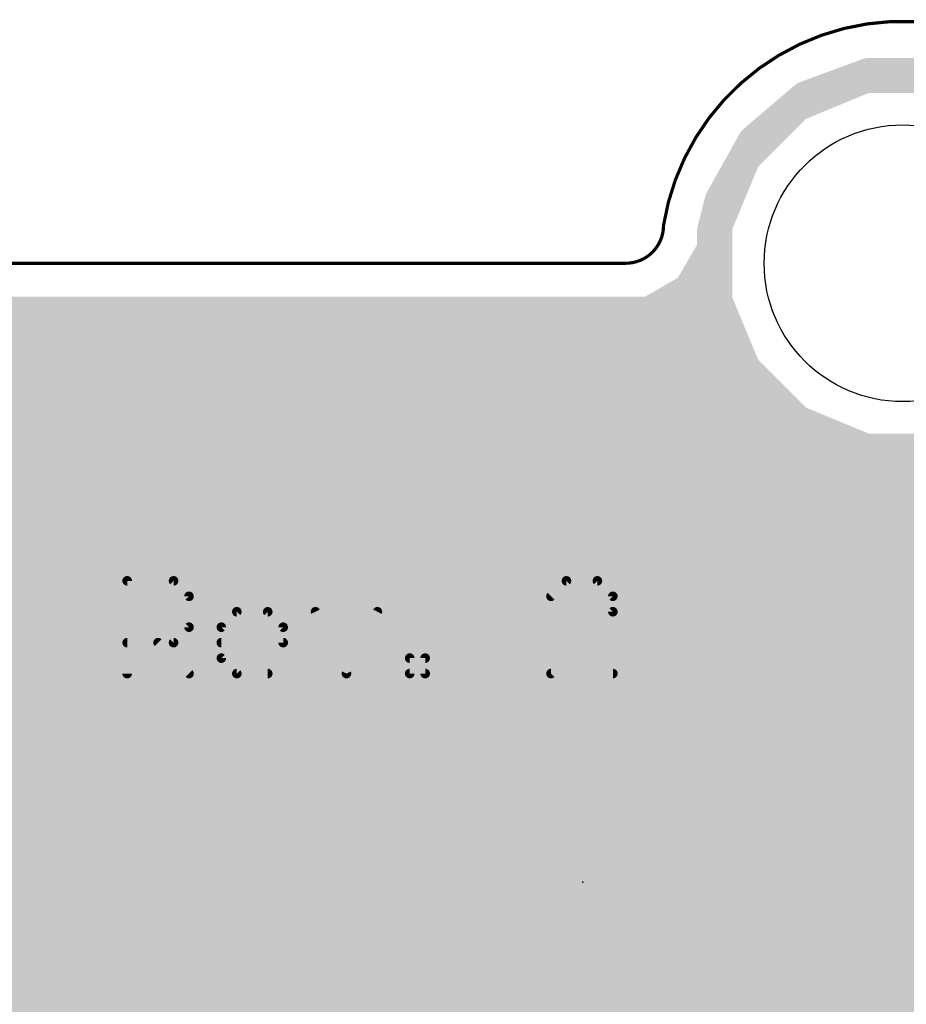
# Model space of a CAD drawing. Extents: x -10.6 to 10.2, y -11.9 to 11.9.
# Tile 7 of 13: x -7 to 0, y 4.1 to 11.9. Entities that reach past the tile are written whole.
import ezdxf

# ---------------------------------------------------------------- set-up
doc = ezdxf.new("R2010")
doc.units = 0
for name, color, linetype in [('1', 22, 'CONTINUOUS'), ('16', 175, 'CONTINUOUS'), ('20', 7, 'CONTINUOUS'), ('21', 253, 'CONTINUOUS'), ('22', 253, 'CONTINUOUS'), ('24', 7, 'CONTINUOUS')]:
    doc.layers.add(name, color=color, linetype=linetype)

msp = doc.modelspace()

# ---------------------------------------------------------------- linework, layer by layer
at = {"layer": '1', "const_width": 0.254}
for points in [[(-0.2946, 11.481), (-0.8389, 11.2555)], [(-0.7738, 11.3197), (-0.269, 11.506)], [(0.2946, 11.481), (-0.2946, 11.481)], [(-0.269, 11.506), (0.269, 11.506)], [(-0.475, 11.43), (-0.4177, 11.43)], [(-1.1829, 10.9702), (-0.7738, 11.3197)], [(-0.8389, 11.2555), (-1.2555, 10.8389)], [(-0.942, 11.176), (-0.9184, 11.176)], [(-1.4456, 10.5006), (-1.1829, 10.9702)], [(-1.2098, 10.922), (-1.1724, 10.922)], [(-1.2555, 10.8389), (-1.481, 10.2946)], [(-1.3519, 10.668), (-1.3263, 10.668)], [(-1.5063, 10.2579), (-1.4456, 10.5006)], [(-1.4673, 10.414), (-1.4315, 10.414)], [(-1.481, 10.2946), (-1.481, 9.7054)], [(-1.5063, 10.1141), (-1.5063, 10.2579)], [(-1.5063, 10.16), (-1.481, 10.16)], [(-1.6922, 9.7922), (-1.5063, 10.1141)], [(-1.6265, 9.906), (-1.481, 9.906)], [(-2.0141, 9.6063), (-1.6922, 9.7922)], [(-1.6922, 9.7922), (-1.6922, 9.7922)], [(-1.481, 9.7054), (-1.2555, 9.1611)], [(-7.8994, 9.6063), (-2.0141, 9.6063)], [(-1.935, 9.652), (-1.4589, 9.652)], [(-7.8994, 9.398), (-1.3537, 9.398)], [(-7.8994, 9.144), (-1.2385, 9.144)], [(-1.2555, 9.1611), (-0.8389, 8.7445)], [(-7.8994, 8.89), (-0.9845, 8.89)], [(-0.8389, 8.7445), (-0.2946, 8.519)], [(-7.8994, 8.636), (-0.5771, 8.636)], [(-0.2946, 8.519), (0.2946, 8.519)], [(-7.8994, 8.382), (7.8994, 8.382)], [(-7.8994, 8.128), (7.8994, 8.128)], [(-9.6063, 7.874), (9.6063, 7.874)], [(-9.6063, 7.62), (9.6063, 7.62)], [(-7.3876, 7.366), (9.6063, 7.366)], [(-7.2222, 7.112), (9.6063, 7.112)], [(-7.2222, 6.858), (1.831, 6.858)], [(-7.2222, 6.604), (1.5761, 6.604)], [(-7.2222, 6.35), (1.5367, 6.35)], [(-7.2222, 6.096), (2.2669, 6.096)], [(-7.2222, 5.842), (1.5367, 5.842)], [(-7.2222, 5.588), (0.4822, 5.588)], [(-7.2222, 5.334), (0.2686, 5.334)], [(-7.2222, 5.08), (0.1888, 5.08)], [(-7.2222, 4.826), (0.2023, 4.826)], [(-7.3972, 4.572), (0.3222, 4.572)], [(-9.6063, 4.318), (0.688, 4.318)], [(-9.6063, 4.064), (1.0457, 4.064)]]:
    msp.add_lwpolyline(points, dxfattribs=at)
at = {"layer": '1', "const_width": 0.127}
for points in [[(-0.2946, 11.5445, 1), (-0.2946, 11.4175)], [(-0.269, 11.5695, 1), (-0.269, 11.4425)], [(-0.2703, 11.4223, 1), (-0.3189, 11.5397)], [(-0.247, 11.4464, 1), (-0.291, 11.5656)], [(-0.475, 11.4935, 1), (-0.475, 11.3665)], [(-0.4177, 11.3665, 1), (-0.4177, 11.4935)], [(-0.7958, 11.3793, 1), (-0.7518, 11.2601)], [(-0.7326, 11.2714, 1), (-0.8151, 11.368)], [(-0.8632, 11.3142, 1), (-0.8146, 11.1969)], [(-0.794, 11.2106, 1), (-0.8838, 11.3004)], [(-0.942, 11.2395, 1), (-0.942, 11.1125)], [(-0.9184, 11.1125, 1), (-0.9184, 11.2395)], [(-1.2098, 10.9855, 1), (-1.2098, 10.8585)], [(-1.2241, 11.0184, 1), (-1.1416, 10.9219)], [(-1.1275, 10.9392, 1), (-1.2383, 11.0012)], [(-1.1724, 10.8585, 1), (-1.1724, 10.9855)], [(-1.1969, 10.8146, 1), (-1.3142, 10.8632)], [(-1.3004, 10.8838, 1), (-1.2106, 10.794)], [(-1.3519, 10.7315, 1), (-1.3519, 10.6045)], [(-1.3263, 10.6045, 1), (-1.3263, 10.7315)], [(-1.501, 10.5316, 1), (-1.3902, 10.4696)], [(-1.384, 10.4852, 1), (-1.5072, 10.516)], [(-1.4673, 10.4775, 1), (-1.4673, 10.3505)], [(-1.4315, 10.3505, 1), (-1.4315, 10.4775)], [(-1.4175, 10.2946, 1), (-1.5445, 10.2946)], [(-1.4428, 10.2579, 1), (-1.5698, 10.2579)], [(-1.5679, 10.2733, 1), (-1.4447, 10.2425)], [(-1.5397, 10.3189, 1), (-1.4223, 10.2703)], [(-1.5063, 10.2235, 1), (-1.5063, 10.0965)], [(-1.481, 10.0965, 1), (-1.481, 10.2235)], [(-1.5698, 10.1141, 1), (-1.4428, 10.1141)], [(-1.4513, 10.0824, 1), (-1.5613, 10.1459)], [(-1.6265, 9.9695, 1), (-1.6265, 9.8425)], [(-1.481, 9.8425, 1), (-1.481, 9.9695)], [(-1.6922, 9.8557, 1), (-1.6922, 9.7287)], [(-1.7472, 9.8239, 1), (-1.6372, 9.7604)], [(-1.6604, 9.7372, 1), (-1.7239, 9.8472)], [(-1.6922, 9.7287, 1), (-1.6922, 9.8557)], [(-1.4223, 9.7297, 1), (-1.5397, 9.6811)], [(-2.0459, 9.6613, 1), (-1.9824, 9.5513)], [(-2.0141, 9.5428, 1), (-2.0141, 9.6698)], [(-1.935, 9.7155, 1), (-1.935, 9.5885)], [(-1.5445, 9.7054, 1), (-1.4175, 9.7054)], [(-1.4589, 9.5885, 1), (-1.4589, 9.7155)], [(-1.3537, 9.3345, 1), (-1.3537, 9.4615)], [(-1.2106, 9.206, 1), (-1.3004, 9.1162)], [(-1.3142, 9.1368, 1), (-1.1969, 9.1854)], [(-1.2385, 9.0805, 1), (-1.2385, 9.2075)], [(-0.9845, 8.8265, 1), (-0.9845, 8.9535)], [(-0.8146, 8.8031, 1), (-0.8632, 8.6858)], [(-0.8838, 8.6996, 1), (-0.794, 8.7894)], [(-0.5771, 8.5725, 1), (-0.5771, 8.6995)], [(-0.2946, 8.5825, 1), (-0.2946, 8.4555)], [(-0.3189, 8.4603, 1), (-0.2703, 8.5777)]]:
    msp.add_lwpolyline(points, format="xyb", dxfattribs=at)
at = {"layer": '16'}
for points, const_width in [([(-0.2946, 11.481), (-0.8389, 11.2555)], 0.254), ([(-0.7738, 11.3197), (-0.269, 11.506)], 0.254), ([(0.2946, 11.481), (-0.2946, 11.481)], 0.254), ([(-0.269, 11.506), (0.269, 11.506)], 0.254), ([(-0.475, 11.43), (-0.4177, 11.43)], 0.254), ([(-1.1829, 10.9702), (-0.7738, 11.3197)], 0.254), ([(-0.8389, 11.2555), (-1.2555, 10.8389)], 0.254), ([(-0.942, 11.176), (-0.9184, 11.176)], 0.254), ([(-1.4456, 10.5006), (-1.1829, 10.9702)], 0.254), ([(-1.2098, 10.922), (-1.1724, 10.922)], 0.254), ([(-1.2555, 10.8389), (-1.481, 10.2946)], 0.254), ([(-1.3519, 10.668), (-1.3263, 10.668)], 0.254), ([(-1.5063, 10.2579), (-1.4456, 10.5006)], 0.254), ([(-1.4673, 10.414), (-1.4315, 10.414)], 0.254), ([(-1.481, 10.2946), (-1.481, 9.7054)], 0.254), ([(-1.5063, 10.1141), (-1.5063, 10.2579)], 0.254), ([(-1.5063, 10.16), (-1.481, 10.16)], 0.254), ([(-1.6922, 9.7922), (-1.5063, 10.1141)], 0.254), ([(-1.6265, 9.906), (-1.481, 9.906)], 0.254), ([(-2.0141, 9.6063), (-1.6922, 9.7922)], 0.254), ([(-1.6922, 9.7922), (-1.6922, 9.7922)], 0.254), ([(-1.6922, 9.7922), (-1.6922, 9.7922)], 0.254), ([(-1.481, 9.7054), (-1.2555, 9.1611)], 0.254), ([(-9.2, 9.6063), (-2.0141, 9.6063)], 0.254), ([(-1.935, 9.652), (-1.4589, 9.652)], 0.254), ([(-9.5493, 9.398), (-1.3537, 9.398)], 0.254), ([(-9.6063, 9.144), (-1.2385, 9.144)], 0.254), ([(-1.2555, 9.1611), (-0.8389, 8.7445)], 0.254), ([(-9.6063, 8.89), (-0.9845, 8.89)], 0.254), ([(-0.8389, 8.7445), (-0.2946, 8.519)], 0.254), ([(-9.6063, 8.636), (-0.5771, 8.636)], 0.254), ([(-0.2946, 8.519), (0.2946, 8.519)], 0.254), ([(-9.6063, 8.382), (9.6063, 8.382)], 0.254), ([(-9.6063, 8.128), (9.6063, 8.128)], 0.254), ([(-9.6063, 7.874), (9.6063, 7.874)], 0.254), ([(-9.6063, 7.62), (9.6063, 7.62)], 0.254), ([(-9.6063, 7.366), (9.6063, 7.366)], 0.254), ([(-9.6063, 7.112), (9.6063, 7.112)], 0.254), ([(-9.6063, 6.858), (9.6063, 6.858)], 0.254), ([(-9.6063, 6.604), (9.6063, 6.604)], 0.254), ([(-9.6063, 6.35), (9.6063, 6.35)], 0.254), ([(-9.6063, 6.096), (3.314, 6.096)], 0.254), ([(-9.6063, 5.842), (3.06, 5.842)], 0.254), ([(-9.6063, 5.588), (0.6602, 5.588)], 0.254), ([(-3.9999, 5.4826), (-4.2826, 5.1999)], 0.254), ([(0.4846, 5.4826), (-3.9999, 5.4826)], 0.254), ([(-9.6063, 5.334), (-4.1485, 5.334)], 0.254), ([(-4.2826, 5.1999), (-5.5826, 3.8999)], 0.254), ([(-9.6063, 5.08), (-4.4025, 5.08)], 0.254), ([(-5.1, 3.7), (-3.8, 5)], 0.4064), ([(0.9, 5), (-3.8, 5)], 0.4064), ([(-9.6063, 4.826), (-4.6565, 4.826)], 0.254), ([(-9.6063, 4.572), (-4.9105, 4.572)], 0.254), ([(-4.6174, 3.5001), (-3.6001, 4.5174)], 0.254), ([(-3.6001, 4.5174), (0.4846, 4.5174)], 0.254), ([(-9.6063, 4.318), (-5.1645, 4.318)], 0.254), ([(-3.7995, 4.318), (9.6063, 4.318)], 0.254), ([(-9.6063, 4.064), (-5.4185, 4.064)], 0.254), ([(-4.0535, 4.064), (9.6063, 4.064)], 0.254)]:
    msp.add_lwpolyline(points, dxfattribs=dict(at, const_width=const_width))
for points, const_width in [([(-0.2946, 11.5445, 1), (-0.2946, 11.4175)], 0.127), ([(-0.269, 11.5695, 1), (-0.269, 11.4425)], 0.127), ([(-0.2703, 11.4223, 1), (-0.3189, 11.5397)], 0.127), ([(-0.247, 11.4464, 1), (-0.291, 11.5656)], 0.127), ([(-0.475, 11.4935, 1), (-0.475, 11.3665)], 0.127), ([(-0.4177, 11.3665, 1), (-0.4177, 11.4935)], 0.127), ([(-0.7958, 11.3793, 1), (-0.7518, 11.2601)], 0.127), ([(-0.7326, 11.2714, 1), (-0.8151, 11.368)], 0.127), ([(-0.8632, 11.3142, 1), (-0.8146, 11.1969)], 0.127), ([(-0.794, 11.2106, 1), (-0.8838, 11.3004)], 0.127), ([(-0.942, 11.2395, 1), (-0.942, 11.1125)], 0.127), ([(-0.9184, 11.1125, 1), (-0.9184, 11.2395)], 0.127), ([(-1.2098, 10.9855, 1), (-1.2098, 10.8585)], 0.127), ([(-1.2241, 11.0184, 1), (-1.1416, 10.9219)], 0.127), ([(-1.1275, 10.9392, 1), (-1.2383, 11.0012)], 0.127), ([(-1.1724, 10.8585, 1), (-1.1724, 10.9855)], 0.127), ([(-1.1969, 10.8146, 1), (-1.3142, 10.8632)], 0.127), ([(-1.3004, 10.8838, 1), (-1.2106, 10.794)], 0.127), ([(-1.3519, 10.7315, 1), (-1.3519, 10.6045)], 0.127), ([(-1.3263, 10.6045, 1), (-1.3263, 10.7315)], 0.127), ([(-1.501, 10.5316, 1), (-1.3902, 10.4696)], 0.127), ([(-1.384, 10.4852, 1), (-1.5072, 10.516)], 0.127), ([(-1.4673, 10.4775, 1), (-1.4673, 10.3505)], 0.127), ([(-1.4315, 10.3505, 1), (-1.4315, 10.4775)], 0.127), ([(-1.4175, 10.2946, 1), (-1.5445, 10.2946)], 0.127), ([(-1.4428, 10.2579, 1), (-1.5698, 10.2579)], 0.127), ([(-1.5679, 10.2733, 1), (-1.4447, 10.2425)], 0.127), ([(-1.5397, 10.3189, 1), (-1.4223, 10.2703)], 0.127), ([(-1.5063, 10.2235, 1), (-1.5063, 10.0965)], 0.127), ([(-1.481, 10.0965, 1), (-1.481, 10.2235)], 0.127), ([(-1.5698, 10.1141, 1), (-1.4428, 10.1141)], 0.127), ([(-1.4513, 10.0824, 1), (-1.5613, 10.1459)], 0.127), ([(-1.6265, 9.9695, 1), (-1.6265, 9.8425)], 0.127), ([(-1.481, 9.8425, 1), (-1.481, 9.9695)], 0.127), ([(-1.6922, 9.8557, 1), (-1.6922, 9.7287)], 0.127), ([(-1.6287, 9.7922, 1), (-1.7557, 9.7922)], 0.127), ([(-1.7472, 9.8239, 1), (-1.6372, 9.7604)], 0.127), ([(-1.6604, 9.7372, 1), (-1.7239, 9.8472)], 0.127), ([(-1.6922, 9.7287, 1), (-1.6922, 9.8557)], 0.127), ([(-1.7557, 9.7922, 1), (-1.6287, 9.7922)], 0.127), ([(-1.4223, 9.7297, 1), (-1.5397, 9.6811)], 0.127), ([(-2.0459, 9.6613, 1), (-1.9824, 9.5513)], 0.127), ([(-2.0141, 9.5428, 1), (-2.0141, 9.6698)], 0.127), ([(-1.935, 9.7155, 1), (-1.935, 9.5885)], 0.127), ([(-1.5445, 9.7054, 1), (-1.4175, 9.7054)], 0.127), ([(-1.4589, 9.5885, 1), (-1.4589, 9.7155)], 0.127), ([(-1.3537, 9.3345, 1), (-1.3537, 9.4615)], 0.127), ([(-1.2106, 9.206, 1), (-1.3004, 9.1162)], 0.127), ([(-1.3142, 9.1368, 1), (-1.1969, 9.1854)], 0.127), ([(-1.2385, 9.0805, 1), (-1.2385, 9.2075)], 0.127), ([(-0.9845, 8.8265, 1), (-0.9845, 8.9535)], 0.127), ([(-0.8146, 8.8031, 1), (-0.8632, 8.6858)], 0.127), ([(-0.8838, 8.6996, 1), (-0.794, 8.7894)], 0.127), ([(-0.5771, 8.5725, 1), (-0.5771, 8.6995)], 0.127), ([(-0.2946, 8.5825, 1), (-0.2946, 8.4555)], 0.127), ([(-0.3189, 8.4603, 1), (-0.2703, 8.5777)], 0.127), ([(-3.9999, 5.5461, 1), (-3.9999, 5.4191)], 0.127), ([(-3.955, 5.4377, 1), (-4.0448, 5.5275)], 0.127), ([(-4.1485, 5.2705, 1), (-4.1485, 5.3975)], 0.127), ([(-4.2377, 5.155, 1), (-4.3275, 5.2448)], 0.127), ([(-4.3275, 5.2448, 1), (-4.2377, 5.155)], 0.127), ([(-4.4025, 5.0165, 1), (-4.4025, 5.1435)], 0.127), ([(-3.8, 5.1016, 1), (-3.8, 4.8984)], 0.2032), ([(-3.7282, 4.9282, 1), (-3.8718, 5.0718)], 0.2032), ([(-4.6565, 4.7625, 1), (-4.6565, 4.8895)], 0.127), ([(-4.9105, 4.5085, 1), (-4.9105, 4.6355)], 0.127), ([(-3.6001, 4.5809, 1), (-3.6001, 4.4539)], 0.127), ([(-3.5552, 4.4725, 1), (-3.645, 4.5623)], 0.127), ([(-5.1645, 4.2545, 1), (-5.1645, 4.3815)], 0.127), ([(-3.7995, 4.3815, 1), (-3.7995, 4.2545)], 0.127), ([(-5.4185, 4.0005, 1), (-5.4185, 4.1275)], 0.127), ([(-4.0535, 4.1275, 1), (-4.0535, 4.0005)], 0.127)]:
    msp.add_lwpolyline(points, format="xyb", dxfattribs=dict(at, const_width=const_width))
at = {"layer": '20'}
for points, const_width in [([(1.9, 10.3, 0.8545), (-1.9, 10.3)], 0.0254), ([(-2.2, 10, 0.4142), (-1.9, 10.3)], 0.0254), ([(-1.8937, 10.3, 1), (-1.9064, 10.3)], 0.0127), ([(-1.9063, 10.301, 1), (-1.8937, 10.299)], 0.0127), ([(-2.2, 10.0063, 1), (-2.2, 9.9937)], 0.0127), ([(-2.2, 9.9937, 1), (-2.2, 10.0063)], 0.0127)]:
    msp.add_lwpolyline(points, format="xyb", dxfattribs=dict(at, const_width=const_width))
at = {"layer": '20', "const_width": 0.0254}
msp.add_lwpolyline([(-9.2, 10), (-2.2, 10)], dxfattribs=at)
at = {"layer": '20'}
msp.add_circle((0, 10), 1.1, dxfattribs=at)
at = {"layer": '21'}
for points, const_width in [([(-7.1112, 9.2468), (-6.9205, 9.0561)], 0.127), ([(-6.5137, 8.1028), (-6.5137, 9.2468)], 0.127), ([(-5.7511, 9.2468), (-5.7511, 8.1028)], 0.127), ([(-4.175, 9.2468), (-4.175, 8.4841)], 0.127), ([(-3.4123, 8.4841), (-3.4123, 9.2468)], 0.127), ([(-2.8149, 9.2468), (-3.0056, 9.0561)], 0.127), ([(-2.4336, 9.2468), (-2.8149, 9.2468)], 0.127), ([(-2.2429, 9.0561), (-2.4336, 9.2468)], 0.127), ([(-6.9205, 9.0561), (-6.9205, 8.6748)], 0.127), ([(-2.2429, 8.8654), (-2.2429, 9.0561)], 0.127), ([(-3.0056, 8.1028), (-2.2429, 8.8654)], 0.127), ([(-6.9205, 8.6748), (-7.1112, 8.4841)], 0.127), ([(-6.5137, 8.6748), (-5.7511, 8.6748)], 0.127), ([(-4.175, 8.4841), (-3.7936, 8.1028)], 0.127), ([(-3.7936, 8.1028), (-3.4123, 8.4841)], 0.127), ([(-2.2429, 8.1028), (-3.0056, 8.1028)], 0.127), ([(-6.1619, 6.7381), (-6.1619, 7.4753)], 0.0762), ([(-6.1619, 7.4753), (-5.7933, 7.4753)], 0.0762), ([(-5.7933, 7.4753), (-5.6704, 7.3525)], 0.0762), ([(-2.6712, 7.4753), (-2.794, 7.3525)], 0.0762), ([(-2.4254, 7.4753), (-2.6712, 7.4753)], 0.0762), ([(-2.3025, 7.3525), (-2.4254, 7.4753)], 0.0762), ([(-5.6704, 7.3525), (-5.6704, 7.1067)], 0.0762), ([(-2.3025, 7.2296), (-2.3025, 7.3525)], 0.0762), ([(-5.4135, 7.1067), (-5.2906, 7.2296)], 0.0762), ([(-5.2906, 7.2296), (-5.0449, 7.2296)], 0.0762), ([(-5.0449, 7.2296), (-4.922, 7.1067)], 0.0762), ([(-4.6651, 7.2296), (-4.4193, 6.7381)], 0.0762), ([(-4.4193, 6.7381), (-4.1736, 7.2296)], 0.0762), ([(-2.794, 6.7381), (-2.3025, 7.2296)], 0.0762), ([(-5.6704, 7.1067), (-5.7933, 6.9838)], 0.0762), ([(-5.4135, 6.861), (-5.4135, 7.1067)], 0.0762), ([(-4.922, 7.1067), (-4.922, 6.9838)], 0.0762), ([(-5.7933, 6.9838), (-6.1619, 6.9838)], 0.0762), ([(-5.9162, 6.9838), (-5.6704, 6.7381)], 0.0762), ([(-4.922, 6.9838), (-5.4135, 6.9838)], 0.0762), ([(-5.2906, 6.7381), (-5.4135, 6.861)], 0.0762), ([(-3.9167, 6.7381), (-3.9167, 6.861)], 0.0762), ([(-3.9167, 6.861), (-3.7938, 6.861)], 0.0762), ([(-3.7938, 6.861), (-3.7938, 6.7381)], 0.0762), ([(-5.0449, 6.7381), (-5.2906, 6.7381)], 0.0762), ([(-3.7938, 6.7381), (-3.9167, 6.7381)], 0.0762), ([(-2.3025, 6.7381), (-2.794, 6.7381)], 0.0762), ([(-2.77, 6.1), (-7.37, 6.1)], 0.254), ([(-2.77, 5), (-2.77, 6.1)], 0.254), ([(-1.27, 6.1), (-2.77, 6.1)], 0.254), ([(-1.27, 5), (-1.27, 6.1)], 0.254), ([(-2.77, -5), (-2.77, 5)], 0.254), ([(-2.77, 5), (-1.27, 5)], 0.254)]:
    msp.add_lwpolyline(points, dxfattribs=dict(at, const_width=const_width))
for points, const_width in [([(-6.482, 9.2468, 1), (-6.5455, 9.2468)], 0.0635), ([(-5.7193, 9.2468, 1), (-5.7828, 9.2468)], 0.0635), ([(-4.1432, 9.2468, 1), (-4.2067, 9.2468)], 0.0635), ([(-3.3806, 9.2468, 1), (-3.4441, 9.2468)], 0.0635), ([(-2.8149, 9.2785, 1), (-2.8149, 9.215)], 0.0635), ([(-2.7924, 9.2243, 1), (-2.8373, 9.2692)], 0.0635), ([(-2.4111, 9.2692, 1), (-2.456, 9.2243)], 0.0635), ([(-2.4336, 9.215, 1), (-2.4336, 9.2785)], 0.0635), ([(-6.8887, 9.0561, 1), (-6.9522, 9.0561)], 0.0635), ([(-6.9429, 9.0336, 1), (-6.898, 9.0785)], 0.0635), ([(-3.028, 9.0785, 1), (-2.9831, 9.0336)], 0.0635), ([(-2.2112, 9.0561, 1), (-2.2747, 9.0561)], 0.0635), ([(-2.2654, 9.0336, 1), (-2.2205, 9.0785)], 0.0635), ([(-2.2205, 8.843, 1), (-2.2654, 8.8879)], 0.0635), ([(-2.2747, 8.8654, 1), (-2.2112, 8.8654)], 0.0635), ([(-6.9522, 8.6748, 1), (-6.8887, 8.6748)], 0.0635), ([(-6.898, 8.6523, 1), (-6.9429, 8.6972)], 0.0635), ([(-6.5137, 8.7065, 1), (-6.5137, 8.643)], 0.0635), ([(-5.7511, 8.643, 1), (-5.7511, 8.7065)], 0.0635), ([(-4.1525, 8.5066, 1), (-4.1974, 8.4617)], 0.0635), ([(-3.3899, 8.4617, 1), (-3.4348, 8.5066)], 0.0635), ([(-4.2067, 8.4841, 1), (-4.1432, 8.4841)], 0.0635), ([(-3.4441, 8.4841, 1), (-3.3806, 8.4841)], 0.0635), ([(-3.8161, 8.1252, 1), (-3.7712, 8.0803)], 0.0635), ([(-3.8161, 8.0803, 1), (-3.7712, 8.1252)], 0.0635), ([(-3.0056, 8.1345, 1), (-3.0056, 8.071)], 0.0635), ([(-3.028, 8.1252, 1), (-2.9831, 8.0803)], 0.0635), ([(-2.2429, 8.071, 1), (-2.2429, 8.1345)], 0.0635), ([(-6.5455, 8.1028, 1), (-6.482, 8.1028)], 0.0635), ([(-5.7828, 8.1028, 1), (-5.7193, 8.1028)], 0.0635), ([(-6.1429, 7.4753, 1), (-6.181, 7.4753)], 0.0381), ([(-6.1619, 7.4944, 1), (-6.1619, 7.4563)], 0.0381), ([(-5.7798, 7.4888, 1), (-5.8068, 7.4619)], 0.0381), ([(-5.7933, 7.4563, 1), (-5.7933, 7.4944)], 0.0381), ([(-2.6712, 7.4944, 1), (-2.6712, 7.4563)], 0.0381), ([(-2.6577, 7.4619, 1), (-2.6846, 7.4888)], 0.0381), ([(-2.4119, 7.4888, 1), (-2.4389, 7.4619)], 0.0381), ([(-2.4254, 7.4563, 1), (-2.4254, 7.4944)], 0.0381), ([(-5.6514, 7.3525, 1), (-5.6895, 7.3525)], 0.0381), ([(-5.6839, 7.339, 1), (-5.6569, 7.3659)], 0.0381), ([(-2.8075, 7.3659, 1), (-2.7806, 7.339)], 0.0381), ([(-2.2835, 7.3525, 1), (-2.3216, 7.3525)], 0.0381), ([(-2.316, 7.339, 1), (-2.2891, 7.3659)], 0.0381), ([(-5.2906, 7.2486, 1), (-5.2906, 7.2105)], 0.0381), ([(-5.2771, 7.2161, 1), (-5.3041, 7.2431)], 0.0381), ([(-5.0314, 7.2431, 1), (-5.0583, 7.2161)], 0.0381), ([(-5.0449, 7.2105, 1), (-5.0449, 7.2486)], 0.0381), ([(-4.648, 7.2381, 1), (-4.6821, 7.2211)], 0.0381), ([(-4.1565, 7.2211, 1), (-4.1906, 7.2381)], 0.0381), ([(-2.3216, 7.2296, 1), (-2.2835, 7.2296)], 0.0381), ([(-2.2891, 7.2161, 1), (-2.316, 7.2431)], 0.0381), ([(-5.6895, 7.1067, 1), (-5.6514, 7.1067)], 0.0381), ([(-5.6569, 7.0932, 1), (-5.6839, 7.1202)], 0.0381), ([(-5.3944, 7.1067, 1), (-5.4325, 7.1067)], 0.0381), ([(-5.427, 7.1202, 1), (-5.4, 7.0932)], 0.0381), ([(-4.903, 7.1067, 1), (-4.9411, 7.1067)], 0.0381), ([(-4.9355, 7.0932, 1), (-4.9085, 7.1202)], 0.0381), ([(-6.1619, 7.0029, 1), (-6.1619, 6.9648)], 0.0381), ([(-5.9027, 6.9973, 1), (-5.9296, 6.9704)], 0.0381), ([(-5.8068, 6.9973, 1), (-5.7798, 6.9704)], 0.0381), ([(-5.7933, 6.9648, 1), (-5.7933, 7.0029)], 0.0381), ([(-5.4135, 7.0029, 1), (-5.4135, 6.9648)], 0.0381), ([(-4.9411, 6.9838, 1), (-4.903, 6.9838)], 0.0381), ([(-4.922, 6.9648, 1), (-4.922, 7.0029)], 0.0381), ([(-5.4, 6.8744, 1), (-5.427, 6.8475)], 0.0381), ([(-3.8976, 6.861, 1), (-3.9357, 6.861)], 0.0381), ([(-3.9167, 6.88, 1), (-3.9167, 6.8419)], 0.0381), ([(-3.7747, 6.861, 1), (-3.8128, 6.861)], 0.0381), ([(-3.7938, 6.8419, 1), (-3.7938, 6.88)], 0.0381), ([(-5.4325, 6.861, 1), (-5.3944, 6.861)], 0.0381), ([(-6.181, 6.7381, 1), (-6.1429, 6.7381)], 0.0381), ([(-5.6839, 6.7246, 1), (-5.6569, 6.7516)], 0.0381), ([(-5.2906, 6.7572, 1), (-5.2906, 6.7191)], 0.0381), ([(-5.3041, 6.7246, 1), (-5.2771, 6.7516)], 0.0381), ([(-5.0449, 6.7191, 1), (-5.0449, 6.7572)], 0.0381), ([(-4.4364, 6.7466, 1), (-4.4023, 6.7296)], 0.0381), ([(-4.4364, 6.7296, 1), (-4.4023, 6.7466)], 0.0381), ([(-3.9167, 6.7572, 1), (-3.9167, 6.7191)], 0.0381), ([(-3.9357, 6.7381, 1), (-3.8976, 6.7381)], 0.0381), ([(-3.8128, 6.7381, 1), (-3.7747, 6.7381)], 0.0381), ([(-3.7938, 6.7191, 1), (-3.7938, 6.7572)], 0.0381), ([(-2.8075, 6.7516, 1), (-2.7806, 6.7246)], 0.0381), ([(-2.794, 6.7572, 1), (-2.794, 6.7191)], 0.0381), ([(-2.3025, 6.7191, 1), (-2.3025, 6.7572)], 0.0381), ([(-2.7065, 6.1, 1), (-2.8335, 6.1)], 0.127), ([(-2.77, 6.1635, 1), (-2.77, 6.0365)], 0.127), ([(-2.77, 6.0365, 1), (-2.77, 6.1635)], 0.127), ([(-1.2065, 6.1, 1), (-1.3335, 6.1)], 0.127), ([(-1.27, 6.0365, 1), (-1.27, 6.1635)], 0.127), ([(-2.7065, 5, 1), (-2.8335, 5)], 0.127), ([(-2.77, 5.0635, 1), (-2.77, 4.9365)], 0.127), ([(-1.27, 4.9365, 1), (-1.27, 5.0635)], 0.127), ([(-2.8335, 5, 1), (-2.7065, 5)], 0.127), ([(-1.3335, 5, 1), (-1.2065, 5)], 0.127)]:
    msp.add_lwpolyline(points, format="xyb", dxfattribs=dict(at, const_width=const_width))
at = {"layer": '22', "const_width": 0.1524}
for points in [[(-4.9022, 8.89), (-5.0292, 8.2804)], [(-4.4196, 8.89), (-4.9022, 8.89)], [(-4.2926, 8.2804), (-4.4196, 8.89)], [(-4.826, 8.763), (-4.953, 8.255)], [(-4.4386, 8.7376), (-4.8323, 8.7376)], [(-4.445, 8.763), (-4.826, 8.763)], [(-4.318, 8.255), (-4.445, 8.763)], [(-4.4005, 8.5852), (-4.8704, 8.5852)], [(-5.9944, 8.4328), (-6.35, 8.0772)], [(-5.969, 8.382), (-6.223, 8.128)], [(-5.4864, 8.1026), (-5.9944, 8.4328)], [(-5.461, 8.001), (-5.969, 8.382)], [(-4.3624, 8.4328), (-4.9085, 8.4328)], [(-3.3528, 8.4328), (-3.8354, 8.1026)], [(-3.429, 8.382), (-3.81, 8.001)], [(-3.048, 8.128), (-3.429, 8.382)], [(-2.9972, 8.0772), (-3.3528, 8.4328)], [(-5.8335, 8.2804), (-6.0706, 8.2804)], [(-4.953, 8.255), (-5.461, 8.001)], [(-4.3243, 8.2804), (-4.9466, 8.2804)], [(-3.81, 8.001), (-4.318, 8.255)], [(-3.2766, 8.2804), (-3.5306, 8.2804)], [(-6.35, 8.0772), (-5.9944, 7.5946)], [(-6.223, 8.128), (-5.969, 7.62)], [(-5.6303, 8.128), (-6.223, 8.128)], [(-4.064, 8.128), (-5.207, 8.128)], [(-3.048, 8.128), (-3.683, 8.128)], [(-3.429, 7.62), (-3.048, 8.128)], [(-3.3274, 7.5946), (-2.9972, 8.0772)], [(-3.1623, 7.9756), (-6.1468, 7.9756)], [(-3.2766, 7.8232), (-6.0706, 7.8232)], [(-5.969, 7.62), (-6.223, 6.985)], [(-3.3909, 7.6708), (-5.9944, 7.6708)], [(-3.175, 6.985), (-3.429, 7.62)], [(-3.3884, 7.5184), (-6.0096, 7.5184)], [(-5.334, 7.239), (-4.826, 7.493)], [(-4.826, 7.493), (-4.318, 7.493)], [(-4.318, 7.493), (-3.937, 7.112)], [(-5.08, 7.366), (-6.0706, 7.366)], [(-3.3274, 7.366), (-4.191, 7.366)], [(-5.3391, 7.2136), (-6.1316, 7.2136)], [(-5.461, 6.604), (-5.334, 7.239)], [(-3.2664, 7.2136), (-4.0386, 7.2136)], [(-6.223, 7.112), (-6.7818, 7.0104)], [(-5.3696, 7.0612), (-6.1925, 7.0612)], [(-3.937, 7.112), (-3.937, 6.35)], [(-3.2055, 7.0612), (-3.937, 7.0612)], [(-2.54, 7.0104), (-3.1242, 7.112)], [(-6.7818, 7.0104), (-6.7818, 6.5024)], [(-6.223, 6.985), (-6.731, 6.985)], [(-6.731, 6.985), (-6.731, 6.604)], [(-2.667, 6.985), (-3.175, 6.985)], [(-2.667, 6.604), (-2.667, 6.985)], [(-2.54, 6.5024), (-2.54, 7.0104)], [(-5.4, 6.9088), (-6.731, 6.9088)], [(-2.667, 6.9088), (-3.937, 6.9088)], [(-5.4305, 6.7564), (-6.731, 6.7564)], [(-2.667, 6.7564), (-3.937, 6.7564)], [(-6.731, 6.604), (-6.096, 6.477)], [(-5.461, 6.604), (-6.731, 6.604)], [(-5.08, 6.096), (-5.461, 6.604)], [(-2.667, 6.604), (-3.937, 6.604)], [(-3.175, 6.477), (-2.667, 6.604)], [(-6.7818, 6.5024), (-6.223, 6.4008)], [(-3.0988, 6.4008), (-2.54, 6.5024)], [(-6.096, 6.477), (-5.969, 5.842)], [(-5.3467, 6.4516), (-6.0909, 6.4516)], [(-3.1852, 6.4516), (-3.937, 6.4516)], [(-3.429, 5.842), (-3.175, 6.477)], [(-3.937, 6.35), (-4.318, 6.096)], [(-5.2324, 6.2992), (-6.0604, 6.2992)], [(-3.2461, 6.2992), (-4.0132, 6.2992)], [(-5.1181, 6.1468), (-6.03, 6.1468)], [(-5.334, 5.2832), (-4.9784, 6.1468)], [(-4.3688, 6.1468), (-3.9878, 5.2832)], [(-3.3071, 6.1468), (-4.2418, 6.1468)], [(-5.334, 5.334), (-5.08, 6.096)], [(-4.318, 6.096), (-3.937, 5.461)], [(-5.1139, 5.9944), (-5.9995, 5.9944)], [(-3.368, 5.9944), (-4.257, 5.9944)], [(-6.0198, 5.8928), (-6.35, 5.4356)], [(-2.9972, 5.4356), (-3.302, 5.8928)], [(-5.969, 5.842), (-6.223, 5.461)], [(-5.1647, 5.842), (-5.969, 5.842)], [(-3.429, 5.842), (-4.1656, 5.842)], [(-3.175, 5.461), (-3.429, 5.842)], [(-5.2155, 5.6896), (-6.0706, 5.6896)], [(-3.3274, 5.6896), (-4.0742, 5.6896)], [(-5.2663, 5.5372), (-6.1722, 5.5372)], [(-3.2258, 5.5372), (-3.9827, 5.5372)], [(-6.35, 5.4356), (-5.9944, 5.08)], [(-6.223, 5.461), (-5.969, 5.207)], [(-5.969, 5.207), (-5.588, 5.461)], [(-5.588, 5.461), (-5.334, 5.334)], [(-3.937, 5.461), (-3.81, 5.461)], [(-3.81, 5.461), (-3.429, 5.207)], [(-3.429, 5.207), (-3.175, 5.461)], [(-3.3528, 5.08), (-2.9972, 5.4356)], [(-5.7023, 5.3848), (-6.1468, 5.3848)], [(-5.9944, 5.08), (-5.5372, 5.3848)], [(-5.5372, 5.3848), (-5.334, 5.2832)], [(-5.3171, 5.3848), (-5.4356, 5.3848)], [(-3.9878, 5.2832), (-3.81, 5.3848)], [(-3.81, 5.3848), (-3.3528, 5.08)], [(-3.2512, 5.3848), (-3.6957, 5.3848)], [(-5.9309, 5.2324), (-5.9944, 5.2324)], [(-3.4036, 5.2324), (-3.4671, 5.2324)]]:
    msp.add_lwpolyline(points, dxfattribs=at)
at = {"layer": '22'}
for points, const_width in [([(-4.9022, 8.9281, 1), (-4.9022, 8.8519)], 0.0762), ([(-4.8649, 8.8822, 1), (-4.9395, 8.8978)], 0.0762), ([(-4.3823, 8.8978, 1), (-4.4569, 8.8822)], 0.0762), ([(-4.4196, 8.8519, 1), (-4.4196, 8.9281)], 0.0762), ([(-4.8323, 8.7757, 1), (-4.8323, 8.6995)], 0.0762), ([(-4.826, 8.8011, 1), (-4.826, 8.7249)], 0.0762), ([(-4.789, 8.7538, 1), (-4.863, 8.7722)], 0.0762), ([(-4.408, 8.7722, 1), (-4.482, 8.7538)], 0.0762), ([(-4.445, 8.7249, 1), (-4.445, 8.8011)], 0.0762), ([(-4.4386, 8.6995, 1), (-4.4386, 8.7757)], 0.0762), ([(-4.8704, 8.6233, 1), (-4.8704, 8.5471)], 0.0762), ([(-4.4005, 8.5471, 1), (-4.4005, 8.6233)], 0.0762), ([(-5.9736, 8.4647, 1), (-6.0152, 8.4009)], 0.0762), ([(-5.9675, 8.4059, 1), (-6.0213, 8.4597)], 0.0762), ([(-5.9461, 8.4125, 1), (-5.9919, 8.3515)], 0.0762), ([(-5.9421, 8.3551, 1), (-5.9959, 8.4089)], 0.0762), ([(-4.9085, 8.4709, 1), (-4.9085, 8.3947)], 0.0762), ([(-4.3624, 8.3947, 1), (-4.3624, 8.4709)], 0.0762), ([(-3.4079, 8.4137, 1), (-3.4501, 8.3503)], 0.0762), ([(-3.4021, 8.3551, 1), (-3.4559, 8.4089)], 0.0762), ([(-3.3259, 8.4597, 1), (-3.3797, 8.4059)], 0.0762), ([(-3.3313, 8.4014, 1), (-3.3743, 8.4642)], 0.0762), ([(-6.0706, 8.3185, 1), (-6.0706, 8.2423)], 0.0762), ([(-5.8335, 8.2423, 1), (-5.8335, 8.3185)], 0.0762), ([(-5.0292, 8.284, 0.0778), (-5.4844, 8.1026)], 0.1524), ([(-5.0665, 8.2882, 1), (-4.9919, 8.2726)], 0.0762), ([(-5.0207, 8.2469, 1), (-5.0377, 8.3211)], 0.0762), ([(-4.99, 8.2642, 1), (-4.916, 8.2458)], 0.0762), ([(-4.9466, 8.3185, 1), (-4.9466, 8.2423)], 0.0762), ([(-4.936, 8.2209, 1), (-4.97, 8.2891)], 0.0762), ([(-4.301, 8.2891, 1), (-4.335, 8.2209)], 0.0762), ([(-4.355, 8.2458, 1), (-4.281, 8.2642)], 0.0762), ([(-4.3299, 8.2726, 1), (-4.2553, 8.2882)], 0.0762), ([(-3.8415, 8.0919, 0.0766), (-4.2896, 8.2733)], 0.1524), ([(-4.2808, 8.3104, 1), (-4.2984, 8.2362)], 0.0762), ([(-4.3243, 8.2423, 1), (-4.3243, 8.3185)], 0.0762), ([(-3.5306, 8.3185, 1), (-3.5306, 8.2423)], 0.0762), ([(-3.2766, 8.2423, 1), (-3.2766, 8.3185)], 0.0762), ([(-6.3193, 8.0998, 1), (-6.3807, 8.0546)], 0.0762), ([(-6.3769, 8.1041, 1), (-6.3231, 8.0503)], 0.0762), ([(-6.1889, 8.145, 1), (-6.2571, 8.111)], 0.0762), ([(-6.223, 8.1661, 1), (-6.223, 8.0899)], 0.0762), ([(-6.2499, 8.1549, 1), (-6.1961, 8.1011)], 0.0762), ([(-5.6303, 8.0899, 1), (-5.6303, 8.1661)], 0.0762), ([(-5.5038, 8.1354, 1), (-5.465, 8.0698)], 0.0762), ([(-5.5072, 8.0707, 1), (-5.4656, 8.1345)], 0.0762), ([(-5.207, 8.1661, 1), (-5.207, 8.0899)], 0.0762), ([(-4.064, 8.0899, 1), (-4.064, 8.1661)], 0.0762), ([(-3.8569, 8.134, 1), (-3.8139, 8.0712)], 0.0762), ([(-3.861, 8.0592, 1), (-3.822, 8.1246)], 0.0762), ([(-3.683, 8.1661, 1), (-3.683, 8.0899)], 0.0762), ([(-3.0175, 8.1051, 1), (-3.0785, 8.1509)], 0.0762), ([(-3.0691, 8.0963, 1), (-3.0269, 8.1597)], 0.0762), ([(-3.048, 8.0899, 1), (-3.048, 8.1661)], 0.0762), ([(-2.9658, 8.0557, 1), (-3.0286, 8.0987)], 0.0762), ([(-3.0241, 8.0503, 1), (-2.9703, 8.1041)], 0.0762), ([(-5.478, 8.0351, 1), (-5.444, 7.9669)], 0.0762), ([(-5.4839, 7.9705, 1), (-5.4381, 8.0315)], 0.0762), ([(-3.8369, 8.0279, 1), (-3.7831, 7.9741)], 0.0762), ([(-3.827, 7.9669, 1), (-3.793, 8.0351)], 0.0762), ([(-6.1468, 8.0137, 1), (-6.1468, 7.9375)], 0.0762), ([(-3.1623, 7.9375, 1), (-3.1623, 8.0137)], 0.0762), ([(-6.0706, 7.8613, 1), (-6.0706, 7.7851)], 0.0762), ([(-3.2766, 7.7851, 1), (-3.2766, 7.8613)], 0.0762), ([(-5.9944, 7.7089, 1), (-5.9944, 7.6327)], 0.0762), ([(-5.9336, 7.6059, 1), (-6.0044, 7.6341)], 0.0762), ([(-6.0031, 7.603, 1), (-5.9349, 7.637)], 0.0762), ([(-3.3936, 7.6341, 1), (-3.4644, 7.6059)], 0.0762), ([(-3.4595, 7.6429, 1), (-3.3985, 7.5971)], 0.0762), ([(-3.3909, 7.6327, 1), (-3.3909, 7.7089)], 0.0762), ([(-6.0071, 7.5905, 0.0865), (-6.2276, 7.114)], 0.1524), ([(-6.0096, 7.5565, 1), (-6.0096, 7.4803)], 0.0762), ([(-5.9758, 7.5688, 1), (-6.0384, 7.6122)], 0.0762), ([(-6.0251, 7.572, 1), (-5.9637, 7.6172)], 0.0762), ([(-3.3884, 7.4803, 1), (-3.3884, 7.5565)], 0.0762), ([(-3.3588, 7.6161, 1), (-3.296, 7.5731)], 0.0762), ([(-3.1196, 7.1176, 0.082), (-3.3259, 7.5941)], 0.1524), ([(-3.2939, 7.6147, 1), (-3.3579, 7.5735)], 0.0762), ([(-4.3688, 6.1468, 4.3151), (-4.9784, 6.1468)], 0.1524), ([(-4.826, 7.5311, 1), (-4.826, 7.4549)], 0.0762), ([(-4.809, 7.4589, 1), (-4.843, 7.5271)], 0.0762), ([(-4.2911, 7.5199, 1), (-4.3449, 7.4661)], 0.0762), ([(-4.318, 7.4549, 1), (-4.318, 7.5311)], 0.0762), ([(-6.0706, 7.4041, 1), (-6.0706, 7.3279)], 0.0762), ([(-5.08, 7.3279, 1), (-5.08, 7.4041)], 0.0762), ([(-4.191, 7.4041, 1), (-4.191, 7.3279)], 0.0762), ([(-3.3274, 7.3279, 1), (-3.3274, 7.4041)], 0.0762), ([(-6.1316, 7.2517, 1), (-6.1316, 7.1755)], 0.0762), ([(-5.351, 7.2731, 1), (-5.317, 7.2049)], 0.0762), ([(-5.2966, 7.2315, 1), (-5.3714, 7.2465)], 0.0762), ([(-5.3391, 7.1755, 1), (-5.3391, 7.2517)], 0.0762), ([(-4.0386, 7.2517, 1), (-4.0386, 7.1755)], 0.0762), ([(-3.2664, 7.1755, 1), (-3.2664, 7.2517)], 0.0762), ([(-6.2644, 7.1238, 1), (-6.1908, 7.1042)], 0.0762), ([(-6.1925, 7.0993, 1), (-6.1925, 7.0231)], 0.0762), ([(-6.2162, 7.0745, 1), (-6.2298, 7.1495)], 0.0762), ([(-5.3696, 7.0231, 1), (-5.3696, 7.0993)], 0.0762), ([(-3.8989, 7.112, 1), (-3.9751, 7.112)], 0.0762), ([(-3.937, 7.0993, 1), (-3.937, 7.0231)], 0.0762), ([(-3.9639, 7.0851, 1), (-3.9101, 7.1389)], 0.0762), ([(-3.2055, 7.0231, 1), (-3.2055, 7.0993)], 0.0762), ([(-3.1177, 7.1495, 1), (-3.1307, 7.0745)], 0.0762), ([(-3.1566, 7.1084, 1), (-3.0826, 7.1268)], 0.0762), ([(-6.7437, 7.0104, 1), (-6.8199, 7.0104)], 0.0762), ([(-6.7886, 7.0479, 1), (-6.775, 6.9729)], 0.0762), ([(-6.731, 7.0231, 1), (-6.731, 6.9469)], 0.0762), ([(-6.6929, 6.985, 1), (-6.7691, 6.985)], 0.0762), ([(-6.223, 6.9469, 1), (-6.223, 7.0231)], 0.0762), ([(-3.175, 7.0231, 1), (-3.175, 6.9469)], 0.0762), ([(-2.6289, 6.985, 1), (-2.7051, 6.985)], 0.0762), ([(-2.667, 6.9469, 1), (-2.667, 7.0231)], 0.0762), ([(-2.5019, 7.0104, 1), (-2.5781, 7.0104)], 0.0762), ([(-2.5465, 6.9729, 1), (-2.5335, 7.0479)], 0.0762), ([(-6.731, 6.9469, 1), (-6.731, 6.8707)], 0.0762), ([(-6.2584, 6.9991, 1), (-6.1876, 6.9709)], 0.0762), ([(-5.4, 6.8707, 1), (-5.4, 6.9469)], 0.0762), ([(-3.937, 6.9469, 1), (-3.937, 6.8707)], 0.0762), ([(-3.2104, 6.9709, 1), (-3.1396, 6.9991)], 0.0762), ([(-2.667, 6.8707, 1), (-2.667, 6.9469)], 0.0762), ([(-6.731, 6.7945, 1), (-6.731, 6.7183)], 0.0762), ([(-5.4305, 6.7183, 1), (-5.4305, 6.7945)], 0.0762), ([(-3.937, 6.7945, 1), (-3.937, 6.7183)], 0.0762), ([(-2.667, 6.7183, 1), (-2.667, 6.7945)], 0.0762), ([(-6.7235, 6.6414, 1), (-6.7385, 6.5666)], 0.0762), ([(-6.731, 6.6421, 1), (-6.731, 6.5659)], 0.0762), ([(-5.4305, 6.6269, 1), (-5.4915, 6.5811)], 0.0762), ([(-5.461, 6.5659, 1), (-5.461, 6.6421)], 0.0762), ([(-3.937, 6.6421, 1), (-3.937, 6.5659)], 0.0762), ([(-2.6578, 6.567, 1), (-2.6762, 6.641)], 0.0762), ([(-2.667, 6.5659, 1), (-2.667, 6.6421)], 0.0762), ([(-6.775, 6.5399, 1), (-6.7886, 6.4649)], 0.0762), ([(-6.7691, 6.604, 1), (-6.6929, 6.604)], 0.0762), ([(-5.4984, 6.6115, 1), (-5.4236, 6.5965)], 0.0762), ([(-2.7051, 6.604, 1), (-2.6289, 6.604)], 0.0762), ([(-2.5332, 6.4649, 1), (-2.5468, 6.5399)], 0.0762), ([(-6.8199, 6.5024, 1), (-6.7437, 6.5024)], 0.0762), ([(-6.0586, 6.4845, 1), (-6.1334, 6.4695)], 0.0762), ([(-6.0909, 6.4897, 1), (-6.0909, 6.4135)], 0.0762), ([(-6.1035, 6.4396, 1), (-6.0885, 6.5144)], 0.0762), ([(-5.3467, 6.4135, 1), (-5.3467, 6.4897)], 0.0762), ([(-3.937, 6.4897, 1), (-3.937, 6.4135)], 0.0762), ([(-3.1842, 6.514, 1), (-3.1658, 6.44)], 0.0762), ([(-3.1396, 6.4629, 1), (-3.2104, 6.4911)], 0.0762), ([(-3.1852, 6.4135, 1), (-3.1852, 6.4897)], 0.0762), ([(-2.5781, 6.5024, 1), (-2.5019, 6.5024)], 0.0762), ([(-6.2205, 6.4028, 0.0862), (-6.0178, 5.8979)], 0.1524), ([(-6.1832, 6.4107, 1), (-6.2578, 6.3949)], 0.0762), ([(-6.2298, 6.3633, 1), (-6.2162, 6.4383)], 0.0762), ([(-3.9159, 6.3183, 1), (-3.9581, 6.3817)], 0.0762), ([(-3.3081, 5.905, 0.0804), (-3.1054, 6.3602)], 0.1524), ([(-3.0686, 6.3505, 1), (-3.1422, 6.3699)], 0.0762), ([(-3.1056, 6.4383, 1), (-3.092, 6.3633)], 0.0762), ([(-6.0604, 6.3373, 1), (-6.0604, 6.2611)], 0.0762), ([(-5.2324, 6.2611, 1), (-5.2324, 6.3373)], 0.0762), ([(-4.0132, 6.3373, 1), (-4.0132, 6.2611)], 0.0762), ([(-3.9751, 6.35, 1), (-3.8989, 6.35)], 0.0762), ([(-3.2461, 6.2611, 1), (-3.2461, 6.3373)], 0.0762), ([(-6.03, 6.1849, 1), (-6.03, 6.1087)], 0.0762), ([(-5.1181, 6.1087, 1), (-5.1181, 6.1849)], 0.0762), ([(-4.9432, 6.1323, 1), (-5.0136, 6.1613)], 0.0762), ([(-4.9952, 6.1126, 1), (-4.9616, 6.181)], 0.0762), ([(-4.3339, 6.1622, 1), (-4.4037, 6.1314)], 0.0762), ([(-4.3856, 6.181, 1), (-4.352, 6.1126)], 0.0762), ([(-4.2418, 6.1849, 1), (-4.2418, 6.1087)], 0.0762), ([(-3.3071, 6.1087, 1), (-3.3071, 6.1849)], 0.0762), ([(-5.0439, 6.084, 1), (-5.1161, 6.108)], 0.0762), ([(-5.1105, 6.0731, 1), (-5.0495, 6.1189)], 0.0762), ([(-4.2853, 6.1156, 1), (-4.3507, 6.0764)], 0.0762), ([(-4.3391, 6.1277, 1), (-4.2969, 6.0643)], 0.0762), ([(-5.9995, 6.0325, 1), (-5.9995, 5.9563)], 0.0762), ([(-5.1139, 5.9563, 1), (-5.1139, 6.0325)], 0.0762), ([(-4.257, 6.0325, 1), (-4.257, 5.9563)], 0.0762), ([(-3.368, 5.9563, 1), (-3.368, 6.0325)], 0.0762), ([(-5.9889, 5.8705, 1), (-6.0507, 5.9151)], 0.0762), ([(-6.0502, 5.8779, 1), (-5.9854, 5.9179)], 0.0762), ([(-3.34, 5.9259, 1), (-3.2762, 5.8841)], 0.0762), ([(-3.2703, 5.9139, 1), (-3.3337, 5.8717)], 0.0762), ([(-5.969, 5.8801, 1), (-5.969, 5.8039)], 0.0762), ([(-6.0064, 5.8345, 1), (-5.9316, 5.8495)], 0.0762), ([(-5.9373, 5.8209, 1), (-6.0007, 5.8631)], 0.0762), ([(-5.1647, 5.8039, 1), (-5.1647, 5.8801)], 0.0762), ([(-4.1656, 5.8801, 1), (-4.1656, 5.8039)], 0.0762), ([(-3.3973, 5.8631, 1), (-3.4607, 5.8209)], 0.0762), ([(-3.4644, 5.8561, 1), (-3.3936, 5.8279)], 0.0762), ([(-3.429, 5.8039, 1), (-3.429, 5.8801)], 0.0762), ([(-6.0706, 5.7277, 1), (-6.0706, 5.6515)], 0.0762), ([(-5.2155, 5.6515, 1), (-5.2155, 5.7277)], 0.0762), ([(-4.0742, 5.7277, 1), (-4.0742, 5.6515)], 0.0762), ([(-3.3274, 5.6515, 1), (-3.3274, 5.7277)], 0.0762), ([(-6.1722, 5.5753, 1), (-6.1722, 5.4991)], 0.0762), ([(-5.2663, 5.4991, 1), (-5.2663, 5.5753)], 0.0762), ([(-3.9827, 5.5753, 1), (-3.9827, 5.4991)], 0.0762), ([(-3.2258, 5.4991, 1), (-3.2258, 5.5753)], 0.0762), ([(-6.3809, 5.4579, 1), (-6.3191, 5.4133)], 0.0762), ([(-6.3231, 5.4625, 1), (-6.3769, 5.4087)], 0.0762), ([(-6.2547, 5.4821, 1), (-6.1913, 5.4399)], 0.0762), ([(-6.1961, 5.4879, 1), (-6.2499, 5.4341)], 0.0762), ([(-5.571, 5.4951, 1), (-5.605, 5.4269)], 0.0762), ([(-5.5669, 5.4293, 1), (-5.6091, 5.4927)], 0.0762), ([(-3.937, 5.4991, 1), (-3.937, 5.4229)], 0.0762), ([(-3.9697, 5.4414, 1), (-3.9043, 5.4806)], 0.0762), ([(-3.7889, 5.4927, 1), (-3.8311, 5.4293)], 0.0762), ([(-3.81, 5.4229, 1), (-3.81, 5.4991)], 0.0762), ([(-3.2067, 5.4399, 1), (-3.1433, 5.4821)], 0.0762), ([(-3.1481, 5.4341, 1), (-3.2019, 5.4879)], 0.0762), ([(-3.0289, 5.4145, 1), (-2.9655, 5.4567)], 0.0762), ([(-2.9703, 5.4087, 1), (-3.0241, 5.4625)], 0.0762), ([(-6.1468, 5.4229, 1), (-6.1468, 5.3467)], 0.0762), ([(-5.7023, 5.3467, 1), (-5.7023, 5.4229)], 0.0762), ([(-5.5202, 5.4189, 1), (-5.5542, 5.3507)], 0.0762), ([(-5.5161, 5.3531, 1), (-5.5583, 5.4165)], 0.0762), ([(-5.4356, 5.4229, 1), (-5.4356, 5.3467)], 0.0762), ([(-5.351, 5.2999, 1), (-5.317, 5.3681)], 0.0762), ([(-5.3171, 5.3467, 1), (-5.3171, 5.4229)], 0.0762), ([(-3.7889, 5.4165, 1), (-3.8311, 5.3531)], 0.0762), ([(-3.7911, 5.3517, 1), (-3.8289, 5.4179)], 0.0762), ([(-3.6957, 5.4229, 1), (-3.6957, 5.3467)], 0.0762), ([(-3.2512, 5.3467, 1), (-3.2512, 5.4229)], 0.0762), ([(-5.3692, 5.2977, 1), (-5.2988, 5.2687)], 0.0762), ([(-5.3701, 5.346, 1), (-5.2979, 5.322)], 0.0762), ([(-5.351, 5.2491, 1), (-5.317, 5.3173)], 0.0762), ([(-4.0067, 5.3163, 1), (-3.9689, 5.2501)], 0.0762), ([(-4.0227, 5.2678, 1), (-3.9529, 5.2986)], 0.0762), ([(-5.9944, 5.2705, 1), (-5.9944, 5.1943)], 0.0762), ([(-5.9901, 5.2387, 1), (-5.9479, 5.1753)], 0.0762), ([(-5.9959, 5.1801, 1), (-5.9421, 5.2339)], 0.0762), ([(-5.9309, 5.1943, 1), (-5.9309, 5.2705)], 0.0762), ([(-3.4671, 5.2705, 1), (-3.4671, 5.1943)], 0.0762), ([(-3.4559, 5.2339, 1), (-3.4021, 5.1801)], 0.0762), ([(-3.4501, 5.1753, 1), (-3.4079, 5.2387)], 0.0762), ([(-3.4036, 5.1943, 1), (-3.4036, 5.2705)], 0.0762), ([(-6.0155, 5.1117, 1), (-5.9733, 5.0483)], 0.0762), ([(-6.0213, 5.0531, 1), (-5.9675, 5.1069)], 0.0762), ([(-3.3797, 5.1069, 1), (-3.3259, 5.0531)], 0.0762), ([(-3.3739, 5.0483, 1), (-3.3317, 5.1117)], 0.0762)]:
    msp.add_lwpolyline(points, format="xyb", dxfattribs=dict(at, const_width=const_width))
at = {"layer": '24'}
msp.add_point((-2.54, 5.08), dxfattribs=at)

doc.saveas('drawing.dxf')
